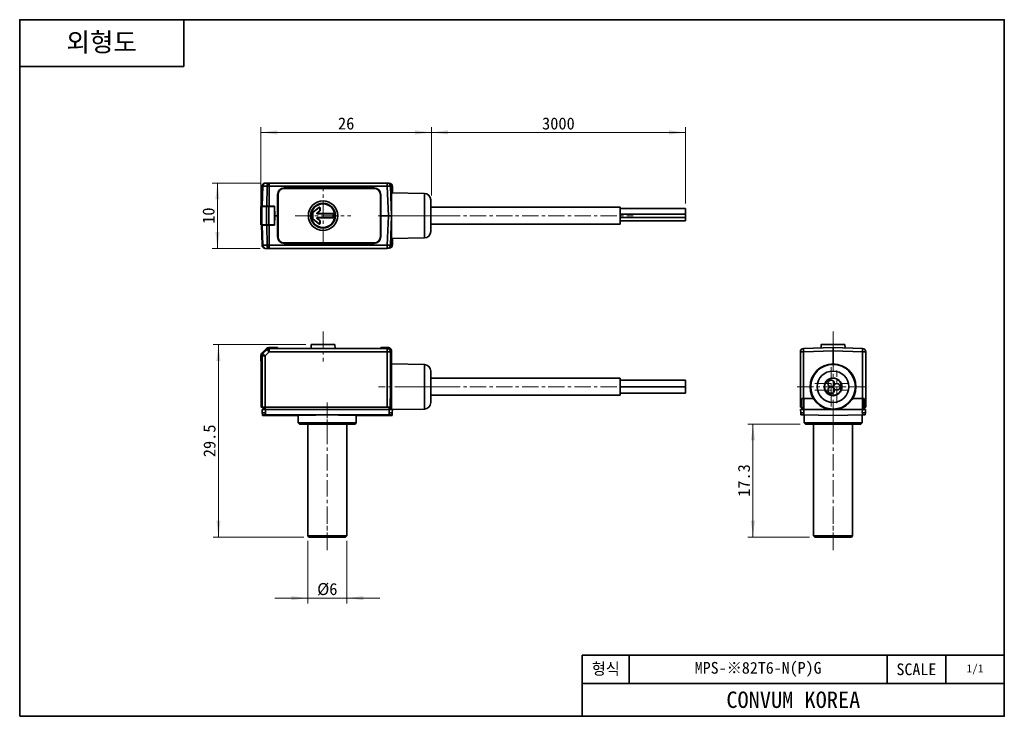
# Model space of a CAD drawing. Header units: millimetres. Extents: x 0 to 151, y 0 to 107.
import ezdxf

# ---------------------------------------------------------------- set-up
doc = ezdxf.new("R2010")
doc.units = ezdxf.units.MM
doc.linetypes.add('CENTERX2', pattern=[4, 2.5, -0.5, 0.5, -0.5])
doc.layers.get('0').update_dxf_attribs({"lineweight": 0})
for name, color, linetype, lineweight in [('Dimension Layer', 3, 'Continuous', 18), ('외형선', 7, 'Continuous', 35), ('중심선2', 1, 'CENTERX2', 15)]:
    doc.layers.add(name, color=color, linetype=linetype, lineweight=lineweight)
doc.dimstyles.new('ISO-25', dxfattribs={"dimtxt": 2.3, "dimasz": 3.15, "dimexe": 1, "dimexo": 1, "dimgap": 0.5, "dimtad": 1, "dimdec": 8, "dimdsep": 46, "dimtxsty": 'Standard', "dimblk": '_CAXARROW', "dimcen": 2.5, "dimdle": 6.3, "dimclrd": 1, "dimclre": 1, "dimclrt": 2, "dimadec": 8, "dimazin": 2, "dimtfac": 0.8, "dimtdec": 8, "dimtmove": 0, "dimatfit": 3, "dimfxl": 0, "dimarcsym": 0})

# ---------------------------------------------------------------- blocks, each defined once
blk = doc.blocks.new('*X3')
at = {"layer": 'Dimension Layer', "linetype": 'Continuous'}
for points in [[(36.95, 89.37), (39.47, 89.06), (39.47, 89.69)], [(63.05, 89.37), (60.53, 89.06), (60.53, 89.69)]]:
    blk.add_hatch(color=1, dxfattribs=at).paths.add_polyline_path(points, flags=0)
at = {"layer": 'Dimension Layer', "color": 1, "linetype": 'Continuous'}
for p, q in [((36.95, 77.43), (36.95, 90.17)), ((63.05, 89.37), (36.95, 89.37)), ((63.05, 79.73), (63.05, 90.17))]:
    blk.add_line(p, q, dxfattribs=at)
at = {"layer": 'Dimension Layer', "color": 2, "insert": (50, 90.73), "char_height": 1.84, "width": 5.0876, "attachment_point": 5}
blk.add_mtext('26', dxfattribs=at)
blk = doc.blocks.new('_CAXARROW')
blk.add_hatch(color=0).paths.add_polyline_path([(0, 0), (-1, 0.125), (-1, -0.125)], flags=0)
blk = doc.blocks.new('*X4')
at = {"layer": 'Dimension Layer', "linetype": 'Continuous'}
for points in [[(63.05, 89.37), (65.57, 89.06), (65.57, 89.69)], [(101.96, 89.37), (99.44, 89.06), (99.44, 89.69)]]:
    blk.add_hatch(color=1, dxfattribs=at).paths.add_polyline_path(points, flags=0)
at = {"layer": 'Dimension Layer', "color": 1, "linetype": 'Continuous'}
for p, q in [((63.05, 79.84), (63.05, 90.17)), ((101.96, 89.37), (63.05, 89.37)), ((101.96, 78.51), (101.96, 90.17))]:
    blk.add_line(p, q, dxfattribs=at)
at = {"layer": 'Dimension Layer', "color": 2, "insert": (82.5, 90.73), "char_height": 1.84, "width": 10.6046, "attachment_point": 5}
blk.add_mtext('3000', dxfattribs=at)
blk = doc.blocks.new('*X5')
at = {"layer": 'Dimension Layer', "linetype": 'Continuous'}
for points in [[(30.29, 81.63), (30.6, 79.11), (29.97, 79.11)], [(30.29, 71.63), (30.6, 74.15), (29.97, 74.15)]]:
    blk.add_hatch(color=1, dxfattribs=at).paths.add_polyline_path(points, flags=0)
at = {"layer": 'Dimension Layer', "color": 1, "linetype": 'Continuous'}
for p, q in [((36.81, 81.63), (29.49, 81.63)), ((30.29, 81.63), (30.29, 71.63)), ((36.81, 71.63), (29.49, 71.63))]:
    blk.add_line(p, q, dxfattribs=at)
at = {"layer": 'Dimension Layer', "color": 2, "insert": (28.93, 76.63), "char_height": 1.84, "width": 4.7625, "attachment_point": 5, "rotation": 90}
blk.add_mtext('10', dxfattribs=at)
blk = doc.blocks.new('*X6')
at = {"layer": 'Dimension Layer', "linetype": 'Continuous'}
for points in [[(44.11, 18.09), (41.59, 18.4), (41.59, 17.77)], [(50.11, 18.09), (52.63, 18.4), (52.63, 17.77)]]:
    blk.add_hatch(color=1, dxfattribs=at).paths.add_polyline_path(points, flags=0)
at = {"layer": 'Dimension Layer', "color": 1, "linetype": 'Continuous'}
for p, q in [((44.11, 26.84), (44.11, 17.29)), ((50.11, 26.84), (50.11, 17.29)), ((39.07, 18.09), (55.15, 18.09))]:
    blk.add_line(p, q, dxfattribs=at)
at = {"layer": 'Dimension Layer', "color": 2, "insert": (47.11, 19.44), "char_height": 1.84, "width": 5.0279, "attachment_point": 5}
blk.add_mtext('%%C6', dxfattribs=at)
blk = doc.blocks.new('*X7')
at = {"layer": 'Dimension Layer', "linetype": 'Continuous'}
for points in [[(30.44, 56.89), (30.12, 54.37), (30.75, 54.37)], [(30.44, 27.44), (30.12, 29.96), (30.75, 29.96)]]:
    blk.add_hatch(color=1, dxfattribs=at).paths.add_polyline_path(points, flags=0)
at = {"layer": 'Dimension Layer', "color": 1, "linetype": 'Continuous'}
for p, q in [((43.84, 56.89), (29.64, 56.89)), ((30.44, 27.44), (30.44, 56.89)), ((43.51, 27.44), (29.64, 27.44))]:
    blk.add_line(p, q, dxfattribs=at)
at = {"layer": 'Dimension Layer', "color": 2, "insert": (29.08, 42.16), "char_height": 1.84, "width": 9.2865, "attachment_point": 5, "rotation": 90}
blk.add_mtext('29.5', dxfattribs=at)
blk = doc.blocks.new('*X8')
at = {"layer": 'Dimension Layer', "linetype": 'Continuous'}
for points in [[(112.29, 44.74), (112.61, 42.22), (111.98, 42.22)], [(112.29, 27.44), (112.61, 29.96), (111.98, 29.96)]]:
    blk.add_hatch(color=1, dxfattribs=at).paths.add_polyline_path(points, flags=0)
at = {"layer": 'Dimension Layer', "color": 1, "linetype": 'Continuous'}
for p, q in [((119.52, 44.74), (111.49, 44.74)), ((112.29, 44.74), (112.29, 27.44)), ((120.96, 27.44), (111.49, 27.44))]:
    blk.add_line(p, q, dxfattribs=at)
at = {"layer": 'Dimension Layer', "color": 2, "insert": (110.93, 36.09), "char_height": 1.84, "width": 8.9734, "attachment_point": 5, "rotation": 90}
blk.add_mtext('17.3', dxfattribs=at)

msp = doc.modelspace()

# ---------------------------------------------------------------- linework, layer by layer
at = {"layer": '외형선'}
for p, q in [((25.1312544, 106.62832224), (25.1312544, 99.44796384)), ((0, 99.44796384), (25.1312544, 99.44796384)), ((37.61272446, 81.63003599), (38.2276002, 81.63003599)), ((38.2276002, 81.63003599), (38.2276002, 81.14748574)), ((38.2276002, 81.63003599), (56.29782799, 81.63003599)), ((56.29782799, 81.63003599), (56.29782799, 81.14748574)), ((56.59023912, 81.61431366), (56.42222711, 81.61431366)), ((37.11302904, 81.14748574), (37.00591134, 78.08003599)), ((37.25938644, 81.14748574), (37.15226873, 78.08003599)), ((37.25938644, 81.14748574), (37.87426218, 81.14748574)), ((37.82989257, 78.08003599), (37.87426218, 81.14748574)), ((38.18323059, 78.08003599), (38.2276002, 81.14748574)), ((38.2276002, 81.14748574), (56.29782799, 81.14748574)), ((40.50527622, 80.88180811), (40.50527622, 80.88003599)), ((54.30527622, 80.88180811), (40.50527622, 80.88180811)), ((54.30527622, 80.88003599), (40.50527622, 80.88003599)), ((54.30527622, 80.80503599), (40.50527622, 80.80503599)), ((54.30527622, 80.88180811), (54.30527622, 80.88003599)), ((56.29782799, 81.14748574), (56.45558081, 76.63003599)), ((56.7975234, 81.14748574), (56.95527622, 76.63003599)), ((56.90527646, 78.93003599), (56.90527622, 81.13003599)), ((61.97272863, 80.04245603), (56.95527622, 80.13003599)), ((56.95527622, 80.13003599), (56.95527622, 76.63003599)), ((57.08955389, 80.12769217), (57.08955389, 81.11499889)), ((61.97272863, 76.63003599), (61.97272863, 80.04245603)), ((39.50091245, 76.63003599), (39.50289347, 79.88003599)), ((39.50289347, 79.88003599), (39.50527622, 79.88003599)), ((39.50527622, 79.88003599), (39.50527622, 73.38003599)), ((39.58027622, 79.88003599), (39.58027622, 73.38003599)), ((55.23027622, 73.38003599), (55.23027622, 79.88003599)), ((55.30765897, 79.88003599), (55.30527622, 79.88003599)), ((55.30527622, 73.38003599), (55.30527622, 79.88003599)), ((55.30963999, 76.63003599), (55.30765897, 79.88003599)), ((56.95527622, 78.93003599), (56.87495845, 78.93003599)), ((62.95527622, 76.63003599), (62.95527622, 79.04260834)), ((36.95267895, 75.23003599), (36.95267895, 78.03003599)), ((37.09912556, 78.03003599), (36.95267895, 78.03003599)), ((37.0041653, 78.03003599), (37.00591134, 78.08003599)), ((37.15226873, 78.08003599), (37.00591134, 78.08003599)), ((37.09912556, 75.23003599), (37.09912556, 78.03003599)), ((37.09912556, 78.03003599), (37.80623234, 78.03003599)), ((37.15226873, 78.08003599), (37.82989257, 78.08003599)), ((37.45267895, 78.08003599), (37.45267895, 78.03003599)), ((37.59912556, 78.08003599), (37.59912556, 78.03003599)), ((37.80623234, 75.23003599), (37.80623234, 78.03003599)), ((37.80623234, 78.03003599), (38.15978573, 78.03003599)), ((38.18323059, 78.08003599), (37.82989257, 78.08003599)), ((38.00623234, 78.08003599), (38.00623234, 78.03003599)), ((38.15978573, 75.23003599), (38.15978573, 78.03003599)), ((38.15978573, 78.03003599), (39.0017031, 78.03003599)), ((38.18323059, 78.08003599), (39.01629386, 78.08003599)), ((38.35978573, 78.08003599), (38.35978573, 78.03003599)), ((38.75267895, 78.08003599), (38.75267895, 78.03003599)), ((38.79592433, 78.03003599), (38.79490387, 78.08003599)), ((39.0017031, 78.03003599), (39.0017031, 75.23003599)), ((39.05606418, 76.63003599), (39.01629386, 78.08003599)), ((44.88781584, 77.09039468), (44.90527622, 77.08200278)), ((44.88781584, 77.09039468), (44.88781584, 76.1696773)), ((44.90527622, 77.08200278), (44.90527622, 76.1780692)), ((45.84036607, 77.90046807), (44.92532347, 77.16843399)), ((44.92532347, 77.16843399), (44.94278385, 77.1600421)), ((45.82290569, 77.86413956), (44.94278385, 77.1600421)), ((45.51651272, 77.01902519), (45.94776859, 77.36402988)), ((45.51651272, 77.01902519), (45.56628845, 77.03648557)), ((45.54772844, 76.93003599), (45.59750418, 76.94749638)), ((48.00527622, 76.93003599), (45.54772844, 76.93003599)), ((45.56628845, 77.03648557), (45.96522897, 77.35563799)), ((48.02273661, 76.94749638), (45.59750418, 76.94749638)), ((45.84036607, 77.90046807), (45.82290569, 77.86413956)), ((45.96522897, 77.35563799), (45.94776859, 77.36402988)), ((46.00273661, 77.82242876), (45.98527622, 77.78610025)), ((45.98527622, 77.4420692), (45.98527622, 77.78610025)), ((46.00273661, 77.4336773), (45.98527622, 77.4420692)), ((46.00273661, 77.4336773), (46.00273661, 77.82242876)), ((48.02273661, 76.94749638), (48.00527622, 76.93003599)), ((48.00527622, 76.33003599), (48.00527622, 76.93003599)), ((48.02273661, 76.31257561), (48.02273661, 76.94749638)), ((91.95527622, 77.93003599), (62.95527622, 77.93003599)), ((91.95527622, 76.63003599), (91.95527622, 77.93003599)), ((101.95527622, 77.70738626), (91.95527622, 77.70738626)), ((101.95527622, 77.70738626), (101.95527622, 76.84136086)), ((39.05606418, 76.63003599), (39.0017031, 76.63003599)), ((39.05606418, 76.63003599), (39.01629386, 75.18003599)), ((39.05606418, 76.63003599), (39.50091245, 76.63003599)), ((39.50091245, 76.63003599), (39.50289347, 73.38003599)), ((44.55527622, 76.63003599), (44.60702226, 76.63003599)), ((44.88781584, 76.1696773), (44.90527622, 76.1780692)), ((44.92532347, 76.09163799), (44.94278385, 76.10002988)), ((44.92532347, 76.09163799), (45.84036607, 75.35960391)), ((44.94278385, 76.10002988), (45.82290569, 75.39593242)), ((45.51651272, 76.24104679), (45.56628845, 76.22358641)), ((45.94776859, 75.8960421), (45.51651272, 76.24104679)), ((45.54772844, 76.33003599), (45.59750418, 76.31257561)), ((45.54772844, 76.33003599), (48.00527622, 76.33003599)), ((45.96522897, 75.90443399), (45.56628845, 76.22358641)), ((45.59750418, 76.31257561), (48.02273661, 76.31257561)), ((45.84036607, 75.35960391), (45.82290569, 75.39593242)), ((45.96522897, 75.90443399), (45.94776859, 75.8960421)), ((46.00273661, 75.82639468), (45.98527622, 75.81800278)), ((45.98527622, 75.47397173), (45.98527622, 75.81800278)), ((46.00273661, 75.43764322), (45.98527622, 75.47397173)), ((46.00273661, 75.43764322), (46.00273661, 75.82639468)), ((48.02273661, 76.31257561), (48.00527622, 76.33003599)), ((48.30353018, 76.63003599), (48.35527622, 76.63003599)), ((55.30963999, 76.63003599), (55.30765897, 73.38003599)), ((55.30963999, 76.63003599), (56.45558081, 76.63003599)), ((56.45558081, 76.63003599), (56.29782799, 72.11258624)), ((56.95527622, 76.63003599), (56.7975234, 72.11258624)), ((56.95527622, 76.63003599), (56.95527622, 73.13003599)), ((61.97272863, 73.21761595), (61.97272863, 76.63003599)), ((62.95527622, 74.21746364), (62.95527622, 76.63003599)), ((101.95527622, 76.84136086), (91.95527622, 76.84136086)), ((91.95527622, 75.33003599), (91.95527622, 76.63003599)), ((91.95527622, 76.34136086), (101.95527622, 76.34136086)), ((91.95527622, 76.34136086), (101.95527622, 76.34136086)), ((91.95527622, 75.84136086), (101.95527622, 75.84136086)), ((101.95527622, 76.84136086), (101.95527622, 76.34136086)), ((101.95527622, 76.84136086), (101.95527622, 76.34136086)), ((101.95527622, 76.34136086), (101.95527622, 75.84136086)), ((101.95527622, 76.34136086), (101.95527622, 75.84136086)), ((37.09912556, 75.23003599), (36.95267895, 75.23003599)), ((37.0041653, 75.23003599), (37.00591134, 75.18003599)), ((37.00591134, 75.18003599), (37.11302904, 72.11258624)), ((37.00591134, 75.18003599), (37.15226873, 75.18003599)), ((37.80623234, 75.23003599), (37.09912556, 75.23003599)), ((37.15226873, 75.18003599), (37.25938644, 72.11258624)), ((37.82989257, 75.18003599), (37.15226873, 75.18003599)), ((37.45267895, 75.18003599), (37.45267895, 75.23003599)), ((37.59912556, 75.23003599), (37.59912556, 75.18003599)), ((37.80623234, 75.23003599), (38.15978573, 75.23003599)), ((37.87426218, 72.11258624), (37.82989257, 75.18003599)), ((37.82989257, 75.18003599), (38.18323059, 75.18003599)), ((37.88345947, 75.18003599), (37.88345947, 75.23003599)), ((39.0017031, 75.23003599), (38.15978573, 75.23003599)), ((38.2276002, 72.11258624), (38.18323059, 75.18003599)), ((39.01629386, 75.18003599), (38.18323059, 75.18003599)), ((38.30888856, 75.18003599), (38.30888856, 75.23003599)), ((38.35978573, 75.18003599), (38.35978573, 75.23003599)), ((38.75267895, 75.18003599), (38.75267895, 75.23003599)), ((38.8958869, 75.18003599), (38.89679044, 75.23003599)), ((56.87495845, 74.33003599), (56.95527622, 74.33003599)), ((56.90527622, 72.13003599), (56.90527646, 74.33003599)), ((62.95527622, 75.33003599), (91.95527622, 75.33003599)), ((39.50289347, 73.38003599), (39.50527622, 73.38003599)), ((40.50527622, 72.45503599), (54.30527622, 72.45503599)), ((40.50527622, 72.37826387), (40.50527622, 72.38003599)), ((40.50527622, 72.38003599), (54.30527622, 72.38003599)), ((40.50527622, 72.37826387), (54.30527622, 72.37826387)), ((54.30527622, 72.37826387), (54.30527622, 72.38003599)), ((55.30765897, 73.38003599), (55.30527622, 73.38003599)), ((56.95527622, 73.13003599), (61.97272863, 73.21761595)), ((57.08955389, 72.14507309), (57.08955389, 73.13237982)), ((37.87426218, 72.11258624), (37.25938644, 72.11258624)), ((38.2276002, 71.63003599), (37.61272446, 71.63003599)), ((56.29782799, 72.11258624), (38.2276002, 72.11258624)), ((38.2276002, 71.63003599), (38.2276002, 72.11258624)), ((56.29782799, 71.63003599), (38.2276002, 71.63003599)), ((56.29782799, 71.63003599), (56.29782799, 72.11258624)), ((56.42222711, 71.64575832), (56.59023912, 71.64575832)), ((37.80623234, 56.29269939), (37.09912556, 55.58559261)), ((37.82989257, 56.23955622), (37.15226873, 55.56193238)), ((37.87426218, 56.13243851), (37.25938644, 55.51756277)), ((37.87426218, 56.13243851), (37.82989257, 56.23955622)), ((38.2276002, 55.77910049), (37.87426218, 56.13243851)), ((39.0017031, 56.439146), (38.15978573, 56.439146)), ((38.2276002, 56.27879591), (38.18323059, 56.38591361)), ((39.01629386, 56.38591361), (38.18323059, 56.38591361)), ((56.29782799, 56.27879591), (38.2276002, 56.27879591)), ((38.2276002, 55.77910049), (38.2276002, 56.27879591)), ((38.98743953, 56.38591361), (39.0017031, 56.439146)), ((39.05606418, 56.43654873), (39.01629386, 56.38591361)), ((39.05606418, 56.43654873), (39.50091245, 56.43654873)), ((39.50091245, 56.43654873), (39.50289347, 56.32305623)), ((40.50527622, 56.28807358), (54.30527622, 56.28807358)), ((44.64019699, 56.88654873), (44.61929778, 56.28807358)), ((44.64019699, 56.88654873), (48.27035545, 56.88654873)), ((48.29125466, 56.28807358), (48.27035545, 56.88654873)), ((55.30963999, 56.43654873), (55.30765897, 56.32305623)), ((55.30963999, 56.43654873), (56.45558081, 56.43654873)), ((56.45558081, 56.43654873), (56.29782799, 56.27879591)), ((56.29782799, 55.77910049), (56.29782799, 56.27879591)), ((56.95527622, 55.93685332), (56.7975234, 55.77910049)), ((56.95527622, 53.93654873), (56.95527622, 55.93685332)), ((124.56100352, 56.43654873), (120.04355377, 56.27879591)), ((124.56100352, 55.93685332), (120.04355377, 55.77910049)), ((122.74592429, 56.88654873), (122.72797463, 56.37253795)), ((122.74592429, 56.88654873), (126.37608275, 56.88654873)), ((129.07845326, 56.27879591), (124.56100352, 56.43654873)), ((129.07845326, 55.77910049), (124.56100352, 55.93685332)), ((124.56100352, 53.93654873), (124.56100352, 55.93685332)), ((126.3940324, 56.37253795), (126.37608275, 56.88654873)), ((36.95267895, 55.23203922), (36.95267895, 54.39012185)), ((36.95267895, 54.39012185), (37.00591134, 54.40438543)), ((36.95527622, 54.33576077), (37.00591134, 54.37553109)), ((36.95527622, 47.33654873), (36.95527622, 54.33576077)), ((37.00591134, 55.20859436), (37.11302904, 55.16422475)), ((37.00591134, 55.20859436), (37.00591134, 54.37553109)), ((37.61272446, 55.16422475), (37.11302904, 55.16422475)), ((37.11302904, 55.16422475), (37.11302904, 47.33654873)), ((37.15226873, 55.56193238), (37.25938644, 55.51756277)), ((37.61272446, 55.16422475), (37.25938644, 55.51756277)), ((38.2276002, 55.77910049), (37.61272446, 55.16422475)), ((37.61272446, 55.16422475), (37.61272446, 47.33654873)), ((56.29782799, 55.77910049), (38.2276002, 55.77910049)), ((56.29782799, 47.33654873), (56.29782799, 55.77910049)), ((56.29782799, 55.77910049), (56.7975234, 55.77910049)), ((56.7975234, 48.63654873), (56.7975234, 55.77910049)), ((119.56100352, 55.77910049), (120.04355377, 55.77910049)), ((119.56100352, 47.33654873), (119.56100352, 55.77910049)), ((120.04355377, 48.63654873), (120.04355377, 55.77910049)), ((129.07845326, 55.77910049), (129.07845326, 48.63654873)), ((129.56100352, 55.77910049), (129.07845326, 55.77910049)), ((129.56100352, 55.77910049), (129.56100352, 47.33654873)), ((61.97272863, 53.84896877), (56.95527622, 53.93654873)), ((56.95527622, 53.93654873), (56.95527622, 46.93654873)), ((61.97272863, 47.02412869), (61.97272863, 53.84896877)), ((62.95527622, 48.02397639), (62.95527622, 52.84912108)), ((91.95527622, 51.73654873), (62.95527622, 51.73654873)), ((91.95527622, 49.13654873), (91.95527622, 51.73654873)), ((91.95527622, 51.43654873), (101.95527622, 51.43654873)), ((91.95527622, 51.43654873), (101.95527622, 51.43654873)), ((101.95527622, 51.43654873), (101.95527622, 50.43654873)), ((101.95527622, 51.43654873), (101.95527622, 50.43654873)), ((124.56100352, 51.78654873), (124.56100352, 51.73654873)), ((91.95527622, 50.43654873), (101.95527622, 50.43654873)), ((91.95527622, 50.43654873), (101.95527622, 50.43654873)), ((91.95527622, 50.43654873), (101.95527622, 50.43654873)), ((91.95527622, 50.43654873), (101.95527622, 50.43654873)), ((101.95527622, 50.43654873), (101.95527622, 49.43654873)), ((101.95527622, 50.43654873), (101.95527622, 49.43654873)), ((123.41049148, 51.04179419), (123.35476986, 51.04276681)), ((123.41049148, 49.83130327), (123.35476986, 49.83033065)), ((125.71151555, 51.04179419), (125.76723717, 51.04276681)), ((125.71151555, 49.83130327), (125.76723717, 49.83033065)), ((56.71175851, 47.33654873), (56.71175851, 48.63654873)), ((56.71175851, 48.63654873), (56.90527622, 48.63654873)), ((56.90527622, 47.23654881), (56.90527622, 48.63654873)), ((62.95527622, 49.13654873), (91.95527622, 49.13654873)), ((91.95527622, 49.43654873), (101.95527622, 49.43654873)), ((91.95527622, 49.43654873), (101.95527622, 49.43654873)), ((119.7805369, 47.33654873), (119.7805369, 48.63654873)), ((119.7805369, 48.63654873), (120.06100352, 48.63654873)), ((120.0606609, 47.23654881), (120.06100352, 48.63654873)), ((120.06100352, 48.63654873), (121.5593352, 48.63655225)), ((124.56100352, 49.13654873), (124.56100352, 49.08654873)), ((127.56267183, 48.63655225), (129.06100352, 48.63654873)), ((129.06134613, 47.23654881), (129.06100352, 48.63654873)), ((129.06100352, 48.63654873), (129.34147013, 48.63654873)), ((129.34147013, 48.63654873), (129.34147013, 47.33654873)), ((36.95527622, 47.33654873), (37.11302904, 47.33654873)), ((37.61272446, 47.33654873), (37.11302904, 47.33654873)), ((37.14773079, 46.42646733), (37.12099855, 46.93654873)), ((37.12099855, 46.93654873), (37.62031332, 46.93654873)), ((37.30527622, 47.2365499), (37.30527622, 47.33654873)), ((37.30527622, 47.23654912), (37.30527622, 46.93654873)), ((37.6049336, 47.23654912), (37.60459099, 46.93654873)), ((37.60527622, 47.33654873), (37.60493361, 47.2365499)), ((37.61272446, 47.33654873), (56.29782799, 47.33654873)), ((37.64651721, 46.43654873), (37.62031332, 46.93654873)), ((37.62031332, 46.93654873), (56.59023912, 46.93654873)), ((56.71175851, 47.33654873), (56.29782799, 47.33654873)), ((56.59023912, 46.93654873), (56.56403523, 46.43654873)), ((57.08955389, 46.93654873), (56.59023912, 46.93654873)), ((56.60561883, 47.2365499), (56.60527622, 47.33654873)), ((56.60561884, 47.23654912), (56.60596145, 46.93654873)), ((56.90527622, 47.33654873), (56.95527622, 47.33654873)), ((56.90527622, 47.23654912), (56.90527622, 46.93654873)), ((56.95527622, 46.93654873), (61.97272863, 47.02412869)), ((57.08955389, 46.93654873), (57.06282165, 46.42646733)), ((119.7805369, 47.33654873), (119.56100352, 47.33654873)), ((119.57672585, 46.93654873), (119.60292974, 46.43654873)), ((120.07604062, 46.93654873), (119.57672585, 46.93654873)), ((119.76100352, 47.2365499), (119.76100352, 47.33654873)), ((119.76100352, 47.23654912), (119.76100352, 46.93654873)), ((120.0606609, 47.23654912), (120.06031828, 46.93654873)), ((120.07604062, 46.93654873), (120.10277285, 46.42646733)), ((120.07604062, 46.93654873), (129.04596642, 46.93654873)), ((129.04596642, 46.93654873), (129.01923418, 46.42646733)), ((129.54528118, 46.93654873), (129.04596642, 46.93654873)), ((129.06134613, 47.23654912), (129.06168875, 46.93654873)), ((129.56100352, 47.33654873), (129.34147013, 47.33654873)), ((129.36100352, 47.2365499), (129.36100352, 47.33654873)), ((129.36100352, 47.23654912), (129.36100352, 46.93654873)), ((129.54528118, 46.93654873), (129.51928716, 46.44055324)), ((37.14770376, 46.42698298), (37.16342487, 46.1270065)), ((37.16816556, 46.03654873), (37.16342487, 46.1270065)), ((42.66027622, 46.03654873), (37.16816556, 46.03654873)), ((37.62032711, 46.43651771), (37.62031332, 46.13623129)), ((56.59023912, 46.13623129), (37.62031332, 46.13623129)), ((42.66027622, 46.03654873), (42.66027622, 44.93654873)), ((51.55027622, 44.93654873), (51.55027622, 46.03654873)), ((57.04238689, 46.03654873), (51.55027622, 46.03654873)), ((56.59022533, 46.43651771), (56.59023912, 46.13623129)), ((57.04238689, 46.03654873), (57.04712758, 46.1270065)), ((57.06284868, 46.42698298), (57.04712758, 46.1270065)), ((119.60293137, 46.43651771), (119.60314123, 46.4325132)), ((119.60314123, 46.4325132), (119.61866871, 46.13623129)), ((120.07605486, 46.42698298), (120.07604062, 46.1270065)), ((124.56100352, 46.03654873), (120.07604062, 46.1270065)), ((120.11600352, 46.12620048), (120.11600352, 44.93654873)), ((124.56100352, 46.03654873), (129.04596642, 46.1270065)), ((129.00600352, 44.93654873), (129.00600352, 46.12620048)), ((129.04595217, 46.42698298), (129.04596642, 46.1270065)), ((129.5188658, 46.4325132), (129.50333832, 46.13623129)), ((129.51907567, 46.43651771), (129.5188658, 46.4325132)), ((129.51928716, 46.44055324), (129.51907729, 46.43654873)), ((42.66027622, 44.93654873), (42.86027622, 44.73654873)), ((51.55027622, 44.93654873), (42.66027622, 44.93654873)), ((51.35027622, 44.73654873), (42.86027622, 44.73654873)), ((44.10527622, 44.73654873), (44.10527622, 27.63654873)), ((50.10527622, 27.63654873), (50.10527622, 44.73654873)), ((51.35027622, 44.73654873), (51.55027622, 44.93654873)), ((120.11600352, 44.93654873), (120.31600352, 44.73654873)), ((129.00600352, 44.93654873), (120.11600352, 44.93654873)), ((128.80600352, 44.73654873), (120.31600352, 44.73654873)), ((121.56100352, 44.73654873), (121.56100352, 27.63654873)), ((127.56100352, 27.63654873), (127.56100352, 44.73654873)), ((128.80600352, 44.73654873), (129.00600352, 44.93654873)), ((44.10527622, 27.63654873), (44.30527622, 27.43654873)), ((50.10527622, 27.63654873), (44.10527622, 27.63654873)), ((49.90527622, 27.43654873), (44.30527622, 27.43654873)), ((49.90527622, 27.43654873), (50.10527622, 27.63654873)), ((121.56100352, 27.63654873), (121.76100352, 27.43654873)), ((124.56100352, 27.63654873), (121.56100352, 27.63654873)), ((124.56100352, 27.43654873), (121.76100352, 27.43654873)), ((127.56100352, 27.63654873), (124.56100352, 27.63654873)), ((127.36100352, 27.43654873), (124.56100352, 27.43654873)), ((127.36100352, 27.43654873), (127.56100352, 27.63654873)), ((86.1643008, 0), (86.1643008, 9.33446592)), ((150.7875264, 9.33446592), (86.1643008, 9.33446592)), ((93.3446592, 5.02625088), (93.3446592, 9.33446592)), ((132.8366304, 5.02625088), (132.8366304, 9.33446592)), ((141.8120784, 5.02625088), (141.8120784, 9.33446592)), ((150.7875264, 5.02625088), (86.1643008, 5.02625088))]:
    msp.add_line(p, q, dxfattribs=at)
msp.add_lwpolyline([(0, 0), (0, 106.62832224), (150.7875264, 106.62832224), (150.7875264, 0)], close=True, dxfattribs=at)
for points in [[(37.60527622, 47.23654873), (37.49047119, 47.23654873), (37.39314419, 47.23654873), (37.32811236, 47.23654873), (37.30527622, 47.23654873)], [(56.90527622, 47.23654873), (56.88244008, 47.23654873), (56.81740826, 47.23654873), (56.72008125, 47.23654873), (56.60527622, 47.23654873)], [(120.06100352, 47.23654873), (120.00247642, 47.23654873), (119.94619849, 47.23654873), (119.89433245, 47.23654873), (119.84887148, 47.23654873), (119.81156263, 47.23654873), (119.78383966, 47.23654873), (119.76676793, 47.23654873), (119.76100352, 47.23654873)], [(129.36100352, 47.23654873), (129.3552391, 47.23654873), (129.33816738, 47.23654873), (129.3104444, 47.23654873), (129.27313555, 47.23654873), (129.22767459, 47.23654873), (129.17580855, 47.23654873), (129.11953061, 47.23654873), (129.06100352, 47.23654873)], [(37.14770255, 46.4270062), (37.1765659, 46.43030008), (37.25557564, 46.43308171), (37.3756499, 46.43517422), (37.52313301, 46.43634533), (37.62032712, 46.43654873)], [(37.62034943, 46.43655465), (37.64651721, 46.43654873)], [(56.59022533, 46.43651771), (56.56403523, 46.43654873)], [(56.59022533, 46.43654873), (56.75354076, 46.43596284), (56.89130831, 46.4343671), (56.99491068, 46.43194423), (57.05284648, 46.42896883), (57.06284989, 46.4270062)], [(119.60293137, 46.43651771), (119.60292974, 46.43654873)], [(119.60292974, 46.43654873), (119.61029843, 46.43640011), (119.63197834, 46.43596284), (119.66574758, 46.43528175), (119.7110965, 46.4343671), (119.76680857, 46.43324344), (119.83122412, 46.43194423), (119.90255357, 46.43050558), (119.97874659, 46.42896883), (120.07605534, 46.4270062)], [(120.10277285, 46.42646733), (120.07605486, 46.42698298)], [(129.04595217, 46.42698298), (129.01923418, 46.42646733)], [(129.04595169, 46.4270062), (129.12760005, 46.42865298), (129.20926456, 46.43030008), (129.28057241, 46.4317383), (129.34717999, 46.43308171), (129.40338512, 46.43421532), (129.45092828, 46.43517422), (129.48577391, 46.43587703), (129.50899255, 46.43634533), (129.51907729, 46.43654873)], [(129.51907729, 46.43654873), (129.51907567, 46.43651771)]]:
    msp.add_lwpolyline(points, dxfattribs=at)
for centre, radius in [((46.45527622, 76.63003599), 2.25), ((46.45527622, 76.63003599), 1.9), ((46.45527622, 76.63003599), 1.81507923), ((124.56100352, 50.43654873), 3.5), ((124.56100352, 50.43654873), 3.41242004), ((124.56100352, 50.43654873), 2.41257235), ((124.56100352, 50.43654873), 1.35), ((124.56100352, 50.43654873), 1.3), ((124.27232838, 50.93654873), 0.5), ((124.27232838, 49.93654873), 0.5), ((125.13835379, 50.43654873), 0.5)]:
    msp.add_circle(centre, radius, dxfattribs=at)
for centre, radius, start, end in [((37.61272446, 81.13003599), 0.5, 90, 177.9999999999), ((56.29782799, 81.13003599), 0.5, 2.0000000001, 90), ((40.50527622, 79.87942499), 1.00238293, 90, 179.9650756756), ((40.50527622, 79.88003599), 1, 90, 180), ((40.50527622, 79.88003599), 0.925, 90, 180), ((54.30527622, 79.87942499), 1.00238293, 0.0349243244, 90), ((54.30527622, 79.88003599), 1, 0, 90), ((54.30527622, 79.88003599), 0.925, 0, 90), ((56.60527622, 81.13003599), 0.3, 0, 69.210174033), ((61.95527622, 79.04260834), 1, 0, 89.0000000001), ((46.45527622, 76.63003599), 1.85, 0, 180), ((44.98787679, 77.0903361), 0.10007503, 128.6933485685, 179.9664596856), ((45.00533718, 77.08194421), 0.10007503, 128.6933485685, 179.9664596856), ((45.54790216, 76.98006647), 0.05027748, 128.8587486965, 269.8010595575), ((45.59767789, 76.99752685), 0.05027748, 128.8587486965, 269.8010595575), ((45.88521527, 77.78584668), 0.1003244, 0.1451957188, 128.5146125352), ((45.90267565, 77.82217519), 0.1003244, 0.1451957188, 128.5146125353), ((45.88521527, 77.44212777), 0.10007503, 308.6933485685, 359.9664596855), ((45.90267565, 77.43373588), 0.10007503, 308.6933485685, 359.9664596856), ((46.45527622, 76.63003599), 1.84825396, 180, 0), ((44.98787679, 76.16973588), 0.10007503, 180.0335403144, 231.3066514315), ((45.00533718, 76.17812777), 0.10007503, 180.0335403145, 231.3066514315), ((45.54790216, 76.28000551), 0.05027748, 90.1989404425, 231.1412513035), ((45.59767789, 76.26254513), 0.05027748, 90.1989404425, 231.1412513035), ((45.88521527, 75.4742253), 0.1003244, 231.4853874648, 359.8548042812), ((45.90267565, 75.43789679), 0.1003244, 231.4853874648, 359.8548042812), ((45.88521527, 75.81794421), 0.10007503, 0.0335403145, 51.3066514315), ((45.90267565, 75.8263361), 0.10007503, 0.0335403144, 51.3066514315), ((61.95527622, 74.21746364), 1, 270.9999999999, 0), ((40.50527622, 73.38064699), 1.00238293, 180.0349243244, 270), ((40.50527622, 73.38003599), 1, 180, 270), ((40.50527622, 73.38003599), 0.925, 180, 270), ((54.30527622, 73.38064699), 1.00238293, 270, 359.9650756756), ((54.30527622, 73.38003599), 1, 270, 0), ((54.30527622, 73.38003599), 0.925, 270, 0), ((37.61272446, 72.13003599), 0.5, 182.0000000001, 270), ((56.29782799, 72.13003599), 0.5, 270, 357.9999999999), ((56.60527622, 72.13003599), 0.3, 290.789825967, 360), ((38.15978573, 55.939146), 0.5, 90, 135), ((38.18348299, 55.88560884), 0.50035704, 90.0289058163, 134.9710941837), ((38.2276002, 55.77910049), 0.5, 90, 135), ((56.29782799, 55.77910049), 0.5, 0, 90), ((120.06100352, 55.77910049), 0.5, 92, 180), ((129.06100352, 55.77910049), 0.5, 0, 88), ((37.45267895, 55.23203922), 0.5, 135, 180), ((37.50621611, 55.20834196), 0.50035704, 135.0289058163, 179.9710941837), ((37.61272446, 55.16422475), 0.5, 135, 180), ((61.95527622, 52.84912108), 1, 0, 89.0000000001), ((124.27232838, 50.93654873), 0.5, 90, 270), ((124.27232838, 50.93654873), 0.5, 270, 90), ((124.27232838, 49.93654873), 0.5, 90, 270), ((124.27232838, 49.93654873), 0.5, 270, 90), ((61.95527622, 48.02397638), 1, 270.9999999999, 360)]:
    msp.add_arc(centre, radius, start, end, dxfattribs=at)
for centre, major_axis, ratio, start_param, end_param in [((37.61272446, 81.13003599), (0, 0.5), 0.7071067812, 0, 1.5358897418), ((38.2276002, 81.13003599), (0, 0.5), 0.7071067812, 0, 1.5358897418), ((56.58886771, 81.11362748), (-0.35452312, -0.35452312), 0.9972646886, 2.3575640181, 3.9256212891), ((37.61272446, 81.13003599), (0.49969541, -0.01744975), 0.0144543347, 2.3566991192, 3.1415900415), ((38.2276002, 81.13003599), (0.4999477, -0.00723157), 0.0348958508, 1.5713010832, 2.3561946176), ((56.29782799, 81.13003599), (0.49969541, 0.01744975), 0.0348782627, 0.0000026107, 1.5695783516), ((37.61272446, 72.13003599), (-0.49969541, -0.01744975), 0.0144543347, 0.000002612, 0.7848935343), ((37.61272446, 72.13003599), (0, -0.5), 0.7071067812, 4.7472955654, 6.2831853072), ((38.2276002, 72.13003599), (-0.4999477, -0.00723157), 0.0348958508, 0.785398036, 1.5702915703), ((38.2276002, 72.13003599), (0, -0.5), 0.7071067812, 4.7472955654, 6.2831853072), ((56.29782799, 72.13003599), (-0.49969541, 0.01744975), 0.0348782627, 1.572014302, 3.141590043), ((56.58886771, 72.1464445), (-0.35452312, 0.35452312), 0.9972646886, 2.3575640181, 3.9256212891), ((40.50527622, 56.32307757), (-1.00238293, 0), 0.034920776, 0.0006095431, 1.5707963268), ((54.30527622, 56.32307757), (-1.00238293, 0), 0.034920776, 1.5707963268, 3.1409831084), ((120.06100352, 55.77910049), (-0.01744975, 0.49969541), 0.0348782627, 0, 1.5695783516), ((129.06100352, 55.77910049), (-0.01744975, -0.49969541), 0.0348782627, 1.572014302, 3.1415926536), ((56.95527622, 50.43654873), (0, 2.3), 0.0349207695, 0, 2.4696325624), ((56.95527622, 50.43654873), (0, 2.3), 0.0349207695, 2.4696325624, 3.1415926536), ((47.10527622, 46.03654873), (-4.445, 0), 0.020169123, 3.1416111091, 6.2831853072)]:
    msp.add_ellipse(centre, major_axis=major_axis, ratio=ratio, start_param=start_param, end_param=end_param, dxfattribs=at)
for points in [[(56.95527622, 76.63003599), (56.95527622, 76.63003599), (56.95187218, 76.63003599), (56.93666341, 76.63003599), (56.91166603, 76.63003599), (56.87739141, 76.63003599), (56.83453729, 76.63003599), (56.78397325, 76.63003599), (56.72672384, 76.63003599), (56.66394816, 76.63003599), (56.59691736, 76.63003599), (56.52698981, 76.63003599), (56.47938686, 76.63003599), (56.45558081, 76.63003599)], [(56.95527622, 55.93685332), (56.95527622, 55.96065937), (56.95187218, 56.00826232), (56.93666341, 56.07818988), (56.91166603, 56.14522066), (56.87739141, 56.20799636), (56.83453729, 56.26524569), (56.78397325, 56.31580975), (56.72672384, 56.35866393), (56.66394816, 56.39293853), (56.59691736, 56.41793592), (56.52698981, 56.43314469), (56.47938686, 56.43654873), (56.45558081, 56.43654873)], [(124.56100352, 55.93685332), (124.56100352, 55.96065937), (124.56100352, 56.00826232), (124.56100352, 56.07818988), (124.56100352, 56.14522066), (124.56100352, 56.20799636), (124.56100352, 56.26524569), (124.56100352, 56.31580975), (124.56100352, 56.35866393), (124.56100352, 56.39293853), (124.56100352, 56.41793592), (124.56100352, 56.43314469), (124.56100352, 56.43654873), (124.56100352, 56.43654873)], [(37.62031332, 46.13623129), (37.60036706, 46.13623129), (37.56079923, 46.13617864), (37.50198581, 46.1359452), (37.44501778, 46.1355561), (37.39123296, 46.13502204), (37.34125073, 46.13434859), (37.2960776, 46.13354977), (37.25650868, 46.13263783), (37.223163, 46.13162902), (37.19673041, 46.13054351), (37.17749097, 46.12939392), (37.1659733, 46.12820717), (37.16340378, 46.12740889), (37.16342487, 46.1270065)], [(57.04712758, 46.1270065), (57.04714866, 46.12740889), (57.04457908, 46.12820717), (57.03306191, 46.12939389), (57.01382249, 46.13054348), (56.98739132, 46.13162895), (56.95404583, 46.13263777), (56.91448001, 46.13354966), (56.86930452, 46.13434855), (56.81932255, 46.13502201), (56.76553561, 46.13555609), (56.70856826, 46.13594519), (56.64975328, 46.13617864), (56.61018538, 46.13623129), (56.59023912, 46.13623129)], [(120.07604062, 46.1270065), (120.05608967, 46.12740889), (120.01651023, 46.12820717), (119.95767211, 46.12939389), (119.90067433, 46.13054348), (119.84685597, 46.13162895), (119.79683809, 46.13263777), (119.75162561, 46.13354966), (119.71201624, 46.13434855), (119.67862569, 46.13502201), (119.65214543, 46.13555609), (119.63285364, 46.13594519), (119.62127886, 46.13617864), (119.61866871, 46.13623129), (119.61866871, 46.13623129)], [(129.50333832, 46.13623129), (129.50333832, 46.13623129), (129.50072812, 46.13617864), (129.48915382, 46.1359452), (129.46986194, 46.1355561), (129.44338307, 46.13502204), (129.4099928, 46.13434859), (129.37038659, 46.13354977), (129.32517182, 46.13263783), (129.27515438, 46.13162902), (129.22133396, 46.13054351), (129.16433664, 46.12939392), (129.10549681, 46.12820717), (129.06591732, 46.12740889), (129.04596642, 46.1270065)]]:
    msp.add_open_spline(points, degree=3, dxfattribs=at)
at = {"layer": '중심선2'}
for p, q in [((46.45527622, 72.38003599), (46.45527622, 80.88003599)), ((42.20527622, 76.63003599), (50.70527622, 76.63003599)), ((54.87495845, 76.63003599), (58.95527622, 76.63003599)), ((63.97272863, 76.63003599), (54.95527622, 76.63003599)), ((59.97272863, 76.63003599), (64.95527622, 76.63003599)), ((60.95527622, 76.63003599), (93.95527622, 76.63003599)), ((46.45527622, 58.88654873), (46.45527622, 54.28807358)), ((124.56100352, 58.88654873), (124.56100352, 54.37253795)), ((124.56100352, 44.93654873), (124.56100352, 55.93654873)), ((124.27232838, 48.43654873), (124.27232838, 53.43654873)), ((125.13835379, 47.93654873), (125.13835379, 52.93654873)), ((124.27232838, 47.43654873), (124.27232838, 52.43654873)), ((63.97272863, 50.43654873), (54.95527622, 50.43654873)), ((59.97272863, 50.43654873), (64.95527622, 50.43654873)), ((60.95527622, 50.43654873), (93.95527622, 50.43654873)), ((119.06100352, 50.43654873), (130.06100352, 50.43654873)), ((121.77232838, 50.93654873), (126.77232838, 50.93654873)), ((121.77232838, 49.93654873), (126.77232838, 49.93654873)), ((47.10527622, 42.93654873), (47.10527622, 48.03654873)), ((47.10527622, 42.73654873), (47.10527622, 46.93654873)), ((124.56100352, 42.93654873), (124.56100352, 48.12620048)), ((124.56100352, 42.73654873), (124.56100352, 46.93654873)), ((47.10527622, 25.63654873), (47.10527622, 46.73654873)), ((124.56100352, 25.63654873), (124.56100352, 46.73654873)), ((47.10527622, 25.43654873), (47.10527622, 29.63654873)), ((124.56100352, 25.43654873), (124.56100352, 29.63654873))]:
    msp.add_line(p, q, dxfattribs=at)

# ---------------------------------------------------------------- texts
at = {"layer": '외형선', "attachment_point": 5}
for s, insert, char_height, width in [('{\\ftahoma|b1|i0|c0|p34;외형도}', (12.5656272, 103.03814304), 2.87214336, 25.1312544), ('형식', (89.75448, 7.1803584), 1.7950896, 7.1803584), ('MPS-※82T6-N(P)G', (113.0906448, 7.1803584), 1.7950896, 39.4919712), ('SCALE', (137.3243544, 7.1803584), 1.7950896, 8.975448), ('1/1', (146.2998024, 7.1803584), 1.25656272, 8.975448)]:
    msp.add_mtext(s, dxfattribs=dict(at, insert=insert, char_height=char_height, width=width))
at = {"layer": '외형선', "color": 1, "insert": (118.4759136, 2.51312544), "char_height": 2.51312544, "width": 64.6232256, "attachment_point": 5}
msp.add_mtext('CONVUM KOREA', dxfattribs=at)

# ---------------------------------------------------------------- dimensions: what is measured, and where the dimension line sits
at = {"layer": 'Dimension Layer'}
for base, p1, p2, text, picture, middle in [((36.95267895, 89.37021212), (63.05267895, 78.93003599), (36.95267895, 76.63003599), '26', '*X3', (50.00267845, 90.72898035)), ((63.05267895, 89.37021212), (101.95527622, 77.70738626), (63.05267895, 79.04260834), '3000', '*X4', (82.50397709, 90.72898035))]:
    dim = msp.add_linear_dim(base=base, p1=p1, p2=p2, text=text, dimstyle='ISO-25', override={"dimscale": 0.8, "dimsah": 1, "dimtfac": 1, "dimtfill": 1, "dimtolj": 1}, dxfattribs=at)
    dim.commit()
    dim.dimension.update_dxf_attribs({"geometry": picture, "text_midpoint": middle})
for base, p1, p2, picture, middle in [((30.2853034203, 71.6300359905), (37.6101271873, 81.6300359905), (37.6101271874, 71.6300359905), '*X5', (28.9272807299, 76.6300354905)), ((112.2933387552, 27.4365487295), (120.3160035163, 44.7365487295), (121.7610035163, 27.4365487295), '*X8', (110.9345705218, 36.0865482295))]:
    dim = msp.add_linear_dim(base=base, p1=p1, p2=p2, angle=270, dimstyle='ISO-25', override={"dimscale": 0.8, "dimsah": 1, "dimtfill": 1, "dimtolj": 1, "dimtzin": 8}, dxfattribs=at)
    dim.commit()
    dim.dimension.update_dxf_attribs({"geometry": picture, "text_midpoint": middle})
dim = msp.add_linear_dim(base=(30.43777067, 56.88654873), p1=(44.30527622, 27.43654873), p2=(44.64019699, 56.88654873), angle=90, text='29.5', dimstyle='ISO-25', override={"dimscale": 0.8, "dimsah": 1, "dimtfac": 1, "dimtfill": 1, "dimtolj": 1, "dimtzin": 8}, dxfattribs=at)
dim.commit()
dim.dimension.update_dxf_attribs({"geometry": '*X7', "text_midpoint": (29.07900244, 42.16154923)})
dim = msp.add_linear_dim(base=(50.1052762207, 18.0865158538), p1=(44.1052762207, 27.6365487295), p2=(50.1052762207, 27.6365487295), dimstyle='ISO-25', override={"dimscale": 0.8, "dimpost": '%%C<>', "dimsah": 1, "dimtfac": 1, "dimtfill": 1, "dimtolj": 1, "dimtzin": 8}, dxfattribs=at)
dim.commit()
dim.dimension.update_dxf_attribs({"geometry": '*X6', "text_midpoint": (47.1052767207, 19.4430474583)})

doc.saveas('drawing.dxf')
